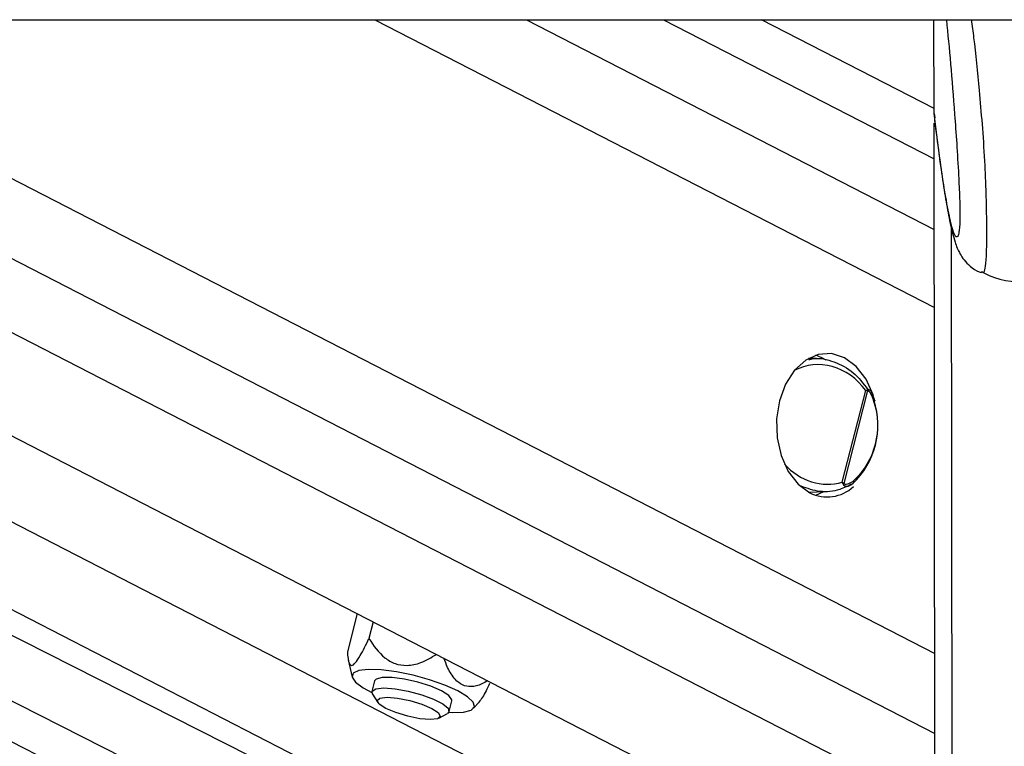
# Paper-space layout 'Wall Base Bracket' of a CAD drawing. Header units: millimetres. Extents: x 1591 to 17407, y 1260 to 16227.
# Tile 16 of 68: x 6160 to 6308, y 5791 to 5901. Entities that reach past the tile are written whole.
import ezdxf

# ---------------------------------------------------------------- set-up
doc = ezdxf.new("R2010")
doc.units = ezdxf.units.MM
doc.layers.add('COMPONENT_GEOMETRY', color=7, linetype='Continuous')
doc.styles.add('SLDTEXTSTYLE1', font='TXT', dxfattribs={"width": 0.75})
doc.dimstyles.new('SLDDIMSTYLE0', dxfattribs={"dimtxt": 100, "dimasz": 6.604, "dimexe": 0, "dimexo": 0.0625, "dimgap": 25, "dimtad": 0, "dimtih": 1, "dimtoh": 1, "dimdec": 0, "dimlfac": 0.5, "dimrnd": 1e-09, "dimzin": 12, "dimdsep": 46, "dimtxsty": 'SLDTEXTSTYLE1', "dimsah": 1, "dimcen": 0.09, "dimadec": 0, "dimazin": 3, "dimtfac": 1, "dimtdec": 0, "dimtofl": 0, "dimtmove": 0, "dimatfit": 3, "dimfxl": 1, "dimfrac": 2, "dimtolj": 1, "dimtzin": 12, "dimarcsym": 0})

# ---------------------------------------------------------------- blocks, each defined once
blk = doc.blocks.new('_D_24')
at = {"layer": 'COMPONENT_GEOMETRY', "color": 7, "ltscale": 2}
for p, q in [((8881.73, 5900.55), (9437.41, 5900.55)), ((9431.06, 5900.55), (9431.06, 3746.68)), ((9431.06, 1434.05), (9431.06, 3587.93)), ((3807.31, 1434.05), (9437.41, 1434.05))]:
    blk.add_line(p, q, dxfattribs=at)
for points in [[(9431.06, 5900.55), (9430.04, 5893.95), (9432.08, 5893.95)], [(9431.06, 1434.05), (9432.08, 1440.65), (9430.04, 1440.65)]]:
    blk.add_solid(points, dxfattribs=at)
at = {"layer": 'COMPONENT_GEOMETRY', "color": 7, "ltscale": 2, "insert": (9283.28, 3716.83), "char_height": 100, "attachment_point": 1, "style": 'SLDTEXTSTYLE1'}
blk.add_mtext('2233', dxfattribs=at)

psp = doc.layouts.new('Wall Base Bracket')

# ---------------------------------------------------------------- linework, layer by layer
at = {"color": 7, "linetype": 'Continuous', "lineweight": 25, "ltscale": 2}
for p, q in [((3770.62, 5900.55), (6310.54, 5900.55)), ((6215.47, 5779.32), (5975.3, 5900.55)), ((5986.1, 5900.55), (6248.56, 5765.68)), ((6036.9, 5900.55), (6297.5, 5766.63)), ((6297.34, 5887.21), (6271.37, 5900.55)), ((6297.34, 5886.46), (6297.32, 5900.55)), ((6297.34, 5886.46), (6297.34, 5886.45)), ((6297.34, 5886.45), (6297.47, 5885.82)), ((6297.55, 5734.2), (6297.34, 5885.01)), ((6279.64, 5849.62), (6278.45, 5849.65)), ((6280.48, 5849.76), (6279.57, 5850.14)), ((6281.09, 5849.4), (6280.48, 5849.76)), ((6283.53, 5831.07), (6287.07, 5844.84)), ((6287.33, 5844.82), (6283.75, 5830.88)), ((6287.96, 5844.45), (6287.9, 5844.57)), ((6284.98, 5830.74), (6285.18, 5830.86)), ((6278.45, 5829.57), (6281.07, 5829.64)), ((6279.57, 5829.08), (6280.78, 5829.63)), ((6210.58, 5811.3), (6209.1, 5805.57)), ((6212.99, 5810.06), (6212.34, 5807.54)), ((6209.22, 5804.38), (6209.81, 5801.76)), ((6213.2, 5801.18), (6212.79, 5799.59)), ((6212.88, 5799.19), (6213.67, 5797.95)), ((6224.41, 5796.6), (6224.82, 5798.19)), ((6228.07, 5797.07), (6228.9, 5798.01)), ((6222.85, 5795.59), (6224.14, 5796.3))]:
    psp.add_line(p, q, dxfattribs=at)
at = {"color": 8, "linetype": 'Continuous', "lineweight": 25, "ltscale": 2}
for p, q in [((6200.77, 5770.71), (5943.54, 5900.55)), ((6205.13, 5774.66), (5955.72, 5900.55)), ((6011.77, 5900.55), (6260.41, 5772.78)), ((6067.14, 5900.55), (6297.48, 5782.18)), ((6088.75, 5900.55), (6297.47, 5793.29)), ((6112.13, 5900.55), (6297.45, 5805.32)), ((6213.22, 5900.55), (6297.38, 5857.3)), ((6236.05, 5900.55), (6297.37, 5869.04)), ((6256.65, 5900.55), (6297.35, 5879.64)), ((6300.13, 5729.38), (6299.94, 5869.29))]:
    psp.add_line(p, q, dxfattribs=at)
at = {"color": 7, "linetype": 'Continuous', "lineweight": 25, "ltscale": 2, "flags": 128}
for points in [[(6288.21, 5844.1), (6288.18, 5844.18), (6287.11, 5846.56), (6285.64, 5848.46), (6283.87, 5849.76), (6281.92, 5850.37), (6279.93, 5850.25), (6278.03, 5849.4), (6276.35, 5847.88), (6275.01, 5845.8), (6274.09, 5843.3), (6273.66, 5840.55), (6273.74, 5837.73), (6274.34, 5835.04), (6275.42, 5832.66), (6276.89, 5830.76), (6278.65, 5829.46), (6278.65, 5829.46)], [(6225.72, 5799.69), (6223.77, 5800.56), (6221.47, 5801.37), (6218.98, 5802.06), (6216.49, 5802.57), (6214.19, 5802.86), (6212.25, 5802.92), (6210.81, 5802.74), (6209.98, 5802.34), (6209.81, 5801.73), (6210.33, 5800.98), (6211.49, 5800.13), (6212.78, 5799.44)], [(6223.25, 5799.69), (6221.63, 5800.39), (6219.69, 5801), (6217.67, 5801.46), (6215.82, 5801.71), (6214.34, 5801.71), (6213.43, 5801.46), (6213.2, 5801.18)], [(6212.88, 5799.19), (6212.82, 5799.67), (6213.4, 5800.02), (6214.61, 5800.15)], [(6214.61, 5800.15), (6216.3, 5800.02), (6218.27, 5799.67), (6220.28, 5799.12), (6222.08, 5798.45), (6223.47, 5797.74), (6224.27, 5797.07), (6224.38, 5796.53), (6224.14, 5796.3)], [(6224.82, 5798.19), (6224.82, 5798.37), (6224.36, 5798.99), (6223.25, 5799.69)], [(6224.35, 5796.47), (6224.85, 5796.45), (6226.56, 5796.51), (6227.7, 5796.81), (6228.21, 5797.32), (6228.03, 5798), (6227.18, 5798.81), (6225.72, 5799.69)], [(6215.08, 5798.73), (6216.65, 5798.6), (6218.48, 5798.24), (6220.28, 5797.69), (6221.79, 5797.06), (6222.77, 5796.42), (6223.07, 5795.87), (6222.66, 5795.51), (6221.58, 5795.38), (6220.01, 5795.51), (6218.18, 5795.87), (6216.38, 5796.42), (6214.87, 5797.06), (6213.89, 5797.69), (6213.59, 5798.24), (6214, 5798.6), (6215.08, 5798.73)]]:
    psp.add_lwpolyline(points, dxfattribs=at)
at = {"color": 8, "linetype": 'Continuous', "lineweight": 25, "ltscale": 2, "flags": 128}
psp.add_lwpolyline([(6288.43, 5843.32), (6288.43, 5843.31), (6288.42, 5843.29), (6288.4, 5843.25), (6288.36, 5843.22), (6288.3, 5843.18)], dxfattribs=at)
at = {"color": 7, "linetype": 'Continuous', "lineweight": 25, "ltscale": 4}
for centre, radius, start, end in [((6286.63, 5844.76), 0.703, 4.5516, 16.5489), ((6276.89, 5839.6), 12, 312.8814, 18.2968), ((6277.48, 5839.6), 11.4, 312.8834, 18.2945), ((6281.28, 5834.66), 5.82, 243.2302, 312.686), ((6283.12, 5831.36), 0.796, 313.2458, 322.9349)]:
    psp.add_arc(centre, radius, start, end, dxfattribs=at)
at = {"color": 8, "linetype": 'Continuous', "lineweight": 25, "ltscale": 4}
psp.add_arc((6284.93, 5831.09), 0.344, 316.7301, 28.3398, dxfattribs=at)
for start_param, end_param in [(4.916681, 6.335799), (1.897399, 3.011704)]:
    psp.add_ellipse((6280.6, 5839.74), major_axis=(-3.91, 8.29), ratio=0.894207, start_param=start_param, end_param=end_param, dxfattribs=at)
at = {"color": 7, "linetype": 'Continuous', "lineweight": 25, "ltscale": 2}
for points, knots in [([(6299.19, 5900.55), (6299.4, 5898.4), (6299.83, 5894.07), (6300.34, 5887.69), (6300.74, 5882.03), (6301, 5877.79), (6301.16, 5874.34), (6301.22, 5872.18), (6301.23, 5871.14), (6301.23, 5870.35), (6301.2, 5869.65), (6301.16, 5869.38), (6301.14, 5869.25)], [0, 0, 0, 0, 0.251519, 0.503646, 0.635508, 0.766799, 0.853893, 0.894616, 0.921833, 0.933258, 0.967471, 1, 1, 1, 1]), ([(6297.38, 5885.81), (6297.44, 5885.28), (6297.73, 5882.92), (6298.22, 5879.24), (6298.84, 5874.98), (6299.45, 5871.39), (6299.98, 5868.9), (6300.43, 5867.32), (6300.77, 5866.33), (6301.18, 5865.46), (6301.79, 5864.47), (6302.75, 5863.49), (6303.69, 5862.76), (6304.34, 5862.58), (6304.45, 5862.55)], [0, 0, 0, 0, 0.053358, 0.235958, 0.404499, 0.561682, 0.728845, 0.812823, 0.863956, 0.903698, 0.933303, 0.962858, 0.993707, 1, 1, 1, 1]), ([(6304.41, 5862.73), (6304.82, 5862.51), (6307.24, 5861.23), (6312.38, 5860.9), (6317.51, 5861.24), (6319.93, 5862.53), (6320.34, 5862.75)], [0, 0, 0, 0, 0.0842326, 0.4999956, 0.9157785, 1, 1, 1, 1]), ([(6278.5, 5849.47), (6278.73, 5849.53), (6279.96, 5849.83), (6282.34, 5849.24), (6285.28, 5847.73), (6286.69, 5845.89), (6287.39, 5844.98)], [0, 0, 0, 0, 0.0717279, 0.3798092, 0.6966281, 1, 1, 1, 1]), ([(6287.07, 5844.84), (6287.07, 5844.85), (6287.16, 5844.89), (6287.23, 5844.92), (6287.31, 5844.96)], [0, 0, 0, 0, 0.028903, 1, 1, 1, 1]), ([(6287.33, 5844.82), (6287.25, 5844.83), (6287.17, 5844.84), (6287.07, 5844.84), (6287.07, 5844.84)], [0, 0, 0, 0, 0.971199, 1, 1, 1, 1]), ([(6287.31, 5844.96), (6287.34, 5844.97), (6287.44, 5845.01), (6287.6, 5844.95), (6287.82, 5844.75), (6287.98, 5844.51), (6288.04, 5844.28), (6288.05, 5844.26)], [0, 0, 0, 0, 0.100248, 0.304843, 0.485672, 0.949083, 1, 1, 1, 1]), ([(6288.3, 5843.18), (6288.2, 5843.49), (6288.04, 5843.98), (6287.75, 5844.47), (6287.55, 5844.71), (6287.43, 5844.81), (6287.35, 5844.81), (6287.33, 5844.82)], [0, 0, 0, 0, 0.455615, 0.744984, 0.850591, 0.957024, 1, 1, 1, 1]), ([(6288.42, 5843.32), (6288.38, 5843.46), (6288.29, 5843.8), (6288.14, 5844.09), (6288.05, 5844.26)], [0, 0, 0, 0, 0.438663, 1, 1, 1, 1]), ([(6285.06, 5830.81), (6284.43, 5830.49), (6282.91, 5829.72), (6280.19, 5829.44), (6278.27, 5830.12), (6277.33, 5830.45)], [0, 0, 0, 0, 0.261748, 0.637365, 1, 1, 1, 1]), ([(6283.66, 5830.78), (6283.62, 5830.87), (6283.58, 5830.97), (6283.53, 5831.06), (6283.53, 5831.07)], [0, 0, 0, 0, 0.971161, 1, 1, 1, 1]), ([(6283.53, 5831.07), (6283.53, 5831.07), (6283.61, 5831), (6283.68, 5830.94), (6283.75, 5830.88)], [0, 0, 0, 0, 0.028734, 1, 1, 1, 1]), ([(6283.75, 5830.88), (6283.77, 5830.86), (6283.82, 5830.8), (6284.02, 5830.75), (6284.48, 5830.8), (6284.91, 5831.02), (6285.2, 5831.23), (6285.24, 5831.25)], [0, 0, 0, 0, 0.045339, 0.125635, 0.375677, 0.924135, 1, 1, 1, 1]), ([(6284.98, 5830.74), (6284.97, 5830.74), (6284.87, 5830.64), (6284.76, 5830.59), (6284.65, 5830.54)], [0, 0, 0, 0, 0.050509, 1, 1, 1, 1]), ([(6209.1, 5805.57), (6209.16, 5804.86), (6209.24, 5803.83), (6209.72, 5803.41), (6210.29, 5803.81), (6211.2, 5805.18), (6211.9, 5806.63), (6212.34, 5807.54)], [0, 0, 0, 0, 0.30055, 0.439713, 0.579957, 0.738137, 1, 1, 1, 1]), ([(6212.34, 5807.54), (6213.05, 5806.49), (6214.1, 5804.97), (6216.24, 5803.69), (6218.15, 5803.41), (6220.35, 5803.89), (6221.73, 5804.72), (6222.5, 5805.18)], [0, 0, 0, 0, 0.320784, 0.469306, 0.61898, 0.787809, 1, 1, 1, 1]), ([(6230.2, 5801.22), (6229.91, 5801.05), (6229.11, 5800.56), (6227.82, 5800.23), (6226.41, 5800.48), (6225.15, 5801.47), (6224.23, 5802.94), (6223.8, 5804.13), (6223.63, 5804.6)], [0, 0, 0, 0, 0.118454, 0.32834, 0.485936, 0.644054, 0.859898, 1, 1, 1, 1]), ([(6230.5, 5800.82), (6230.14, 5800.05), (6229.57, 5798.87), (6229.06, 5798.24), (6228.89, 5798.02)], [0, 0, 0, 0, 0.647845, 1, 1, 1, 1])]:
    psp.add_open_spline(points, degree=3, knots=knots, dxfattribs=at)
at = {"color": 8, "linetype": 'Continuous', "lineweight": 25, "ltscale": 2}
for points, knots in [([(6304.51, 5862.74), (6304.61, 5862.63), (6304.81, 5862.4), (6305.06, 5863.13), (6305.22, 5864.52), (6305.26, 5866.54), (6305.27, 5868.53), (6305.26, 5871.01), (6305.18, 5874.95), (6304.97, 5879.73), (6304.61, 5884.95), (6304.06, 5891.18), (6303.52, 5896.48), (6303.11, 5899.66), (6303, 5900.55)], [0, 0, 0, 0, 0.073694, 0.148577, 0.239175, 0.292098, 0.315101, 0.370031, 0.428089, 0.517422, 0.626205, 0.735414, 0.925468, 1, 1, 1, 1]), ([(6301.14, 5869.25), (6301.12, 5868.97), (6301.05, 5868.24), (6300.8, 5867.76), (6300.42, 5868.08), (6299.84, 5870), (6299.09, 5873.74), (6298.23, 5879.32), (6297.61, 5884.3), (6297.34, 5886.46)], [0, 0, 0, 0, 0.03292, 0.086103, 0.221828, 0.353089, 0.538455, 0.799864, 1, 1, 1, 1]), ([(6284.65, 5830.54), (6284.6, 5830.51), (6284.47, 5830.42), (6284.25, 5830.39), (6284.03, 5830.42), (6283.86, 5830.5), (6283.74, 5830.62), (6283.68, 5830.74), (6283.66, 5830.78)], [0, 0, 0, 0, 0.140608, 0.413393, 0.617925, 0.775069, 0.909559, 1, 1, 1, 1])]:
    psp.add_open_spline(points, degree=3, knots=knots, dxfattribs=at)

# ---------------------------------------------------------------- dimensions: what is measured, and where the dimension line sits
at = {"layer": 'COMPONENT_GEOMETRY', "color": 7, "ltscale": 2}
dim = psp.add_linear_dim(base=(9431.06, 1434.05), p1=(8879.19, 5900.55), p2=(3804.77, 1434.05), angle=90, dimstyle='SLDDIMSTYLE0', dxfattribs=at)
dim.commit()
dim.dimension.update_dxf_attribs({"geometry": '_D_24', "text_midpoint": (9431.06, 3667.3), "dimtype": 160})

doc.saveas('drawing.dxf')
